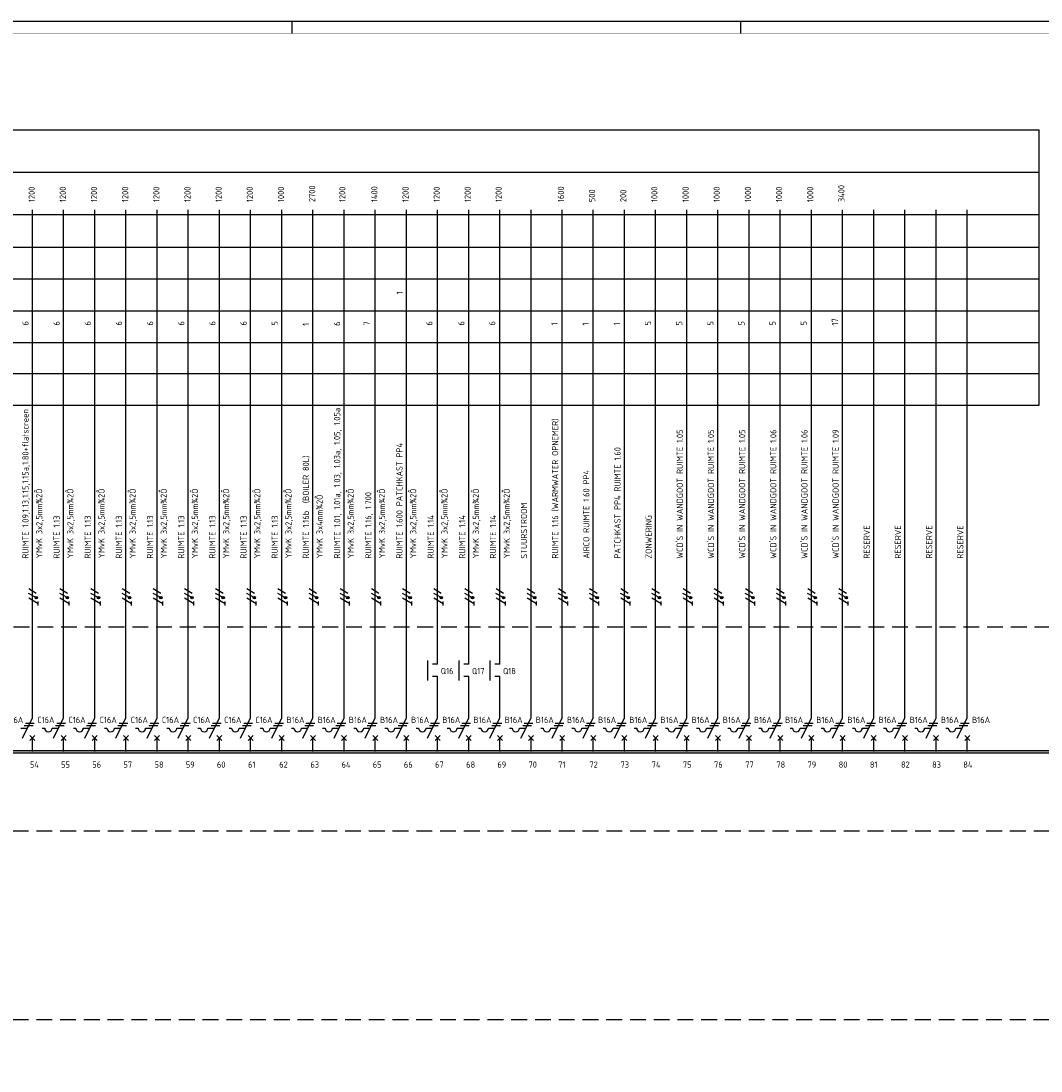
# Model space of a CAD drawing. Header units: millimetres. Extents: x 16 to 1205, y -16 to 825.
# Tile 7 of 8: x 551 to 960, y 404 to 825. Entities that reach past the tile are written whole.
import ezdxf
from ezdxf.enums import TextEntityAlignment as Align

# ---------------------------------------------------------------- set-up
doc = ezdxf.new("R2010")
doc.units = ezdxf.units.MM
doc.linetypes.add('HIDDEN', pattern=[9.525, 6.35, -3.175])
for name, color, linetype in [('1', 7, 'CONTINUOUS'), ('40', 1, 'CONTINUOUS'), ('70', 1, 'CONTINUOUS'), ('71', 2, 'CONTINUOUS'), ('73', 4, 'CONTINUOUS'), ('EL$2B---_KADER', 4, 'CONTINUOUS'), ('LIJN018', 210, 'CONTINUOUS'), ('LIJN025', 10, 'CONTINUOUS'), ('LIJN035', 50, 'CONTINUOUS'), ('LIJN050', 90, 'CONTINUOUS'), ('TEKST25', 10, 'CONTINUOUS'), ('TEKST35', 50, 'CONTINUOUS'), ('TEKST50', 90, 'CONTINUOUS')]:
    doc.layers.add(name, color=color, linetype=linetype)
doc.styles.add('5_0', font='iso.shx')
doc.styles.add('ISO', font='ISO.SHX')
doc.styles.add('NEN', font='iso.shx')
doc.styles.add('ROMAND', font='romand')

# ---------------------------------------------------------------- blocks, each defined once
blk = doc.blocks.new('A0')
at = {"layer": 'LIJN025', "linetype": 'Continuous'}
blk.add_line((644, 836), (644, 841), dxfattribs=at)
at = {"layer": 'LIJN025'}
blk.add_line((824, 836), (824, 841), dxfattribs=at)
blk.add_lwpolyline([(1189, 841), (1189, 0), (0, 0), (0, 841)], close=True, dxfattribs=at)
at = {"layer": 'LIJN050', "const_width": 0.2}
blk.add_lwpolyline([(1184, 836), (25, 836), (25, 5), (1184, 5)], close=True, dxfattribs=at)
at = {"layer": 'TEKST25', "style": 'ROMAND', "width": 2.899115}
blk.add_attdef('STATUS', text='', height=2.5, dxfattribs=at).set_placement((1143, 71.5), (1182, 71.5), align=Align.FIT)
at = {"layer": 'TEKST25', "style": 'ISO'}
for tag, p in [('E', (1144.25, 66)), ('NAAM-E', (1155.75, 66)), ('DATUM-E', (1174, 66)), ('D', (1144.25, 61)), ('NAAM-D', (1155.75, 61)), ('DATUM-D', (1174, 61)), ('C', (1144.25, 56)), ('NAAM-C', (1155.75, 56)), ('DATUM-C', (1174, 56)), ('B', (1144.25, 51)), ('NAAM-B', (1155.75, 51)), ('DATUM-B', (1174, 51)), ('A', (1144.25, 46)), ('NAAM-A', (1155.75, 46)), ('DATUM-A', (1174, 46))]:
    blk.add_attdef(tag, text='', height=2.5, dxfattribs=at).set_placement(p, align=Align.CENTER)
for tag, p in [('DATUM', (1021.75, 36.25)), ('SCHAAL', (1057, 36.25)), ('GETEKEND', (1087.25, 36.25)), ('GECONTOL.', (1122, 36.25)), ('FORMAAT', (1152.25, 28.25))]:
    blk.add_attdef(tag, p, '', height=2.5, dxfattribs=at)
at = {"layer": 'TEKST35', "style": 'ISO'}
for tag, p in [('PROJECT', (1023.5, 72.5)), ('PLAATS', (1023.5, 63.5)), ('INSTALLATIE-REGEL1', (1023.5, 52.5)), ('INSTALLATIE-REGEL2', (1023.5, 43.5))]:
    blk.add_attdef(tag, p, '', height=4, dxfattribs=at)
blk.add_attdef('PROJ.NR.', text='', height=4, dxfattribs=at).set_placement((1170, 23), align=Align.CENTER)
at = {"layer": 'TEKST50', "style": 'ISO'}
blk.add_attdef('FILE-NAAM', text='', height=5, dxfattribs=at).set_placement((1162.5, 7.5), align=Align.CENTER)
blk = doc.blocks.new('T1146')
at = {"layer": '71'}
for p, q in [((-4, 0), (-4, -8)), ((0, -1.5), (-2, -1.5)), ((0, -6.5), (-2, -6.5))]:
    blk.add_line(p, q, dxfattribs=at)

msp = doc.modelspace()

# ---------------------------------------------------------------- linework, layer by layer
at = {"layer": '1', "color": 1}
for p, q in [((557.07, 593.98), (554.08, 595.71)), ((557.14, 595.71), (554.11, 597.46)), ((569.57, 593.98), (566.58, 595.71)), ((569.64, 595.71), (566.61, 597.46)), ((582.07, 593.98), (579.08, 595.71)), ((582.14, 595.71), (579.11, 597.46)), ((594.57, 593.98), (591.58, 595.71)), ((594.64, 595.71), (591.61, 597.46)), ((607.07, 593.98), (604.08, 595.71)), ((607.14, 595.71), (604.11, 597.46)), ((619.57, 593.98), (616.58, 595.71)), ((619.64, 595.71), (616.61, 597.46)), ((632.07, 593.98), (629.08, 595.71)), ((632.14, 595.71), (629.11, 597.46)), ((644.57, 593.98), (641.58, 595.71)), ((644.64, 595.71), (641.61, 597.46)), ((657.07, 593.98), (654.08, 595.71)), ((657.14, 595.71), (654.11, 597.46)), ((669.57, 593.98), (666.58, 595.71)), ((669.64, 595.71), (666.61, 597.46)), ((682.07, 593.98), (679.08, 595.71)), ((682.14, 595.71), (679.11, 597.46)), ((694.57, 593.98), (691.58, 595.71)), ((694.64, 595.71), (691.61, 597.46)), ((707.07, 593.98), (704.08, 595.71)), ((707.14, 595.71), (704.11, 597.46)), ((719.57, 593.98), (716.58, 595.71)), ((719.64, 595.71), (716.61, 597.46)), ((732.07, 593.98), (729.08, 595.71)), ((732.14, 595.71), (729.11, 597.46)), ((744.57, 593.98), (741.58, 595.71)), ((744.64, 595.71), (741.61, 597.46)), ((757.07, 593.98), (754.08, 595.71)), ((757.14, 595.71), (754.11, 597.46)), ((769.57, 593.98), (766.58, 595.71)), ((769.65, 595.71), (766.61, 597.46)), ((782.07, 593.98), (779.08, 595.71)), ((782.15, 595.71), (779.12, 597.46)), ((794.57, 593.98), (791.58, 595.71)), ((794.65, 595.71), (791.62, 597.46)), ((807.07, 593.98), (804.08, 595.71)), ((807.15, 595.71), (804.12, 597.46)), ((819.57, 593.98), (816.58, 595.71)), ((819.65, 595.71), (816.62, 597.46)), ((832.07, 593.98), (829.08, 595.71)), ((832.15, 595.71), (829.12, 597.46)), ((844.57, 593.98), (841.59, 595.71)), ((844.65, 595.71), (841.62, 597.46)), ((857.08, 593.98), (854.09, 595.71)), ((857.15, 595.71), (854.12, 597.46)), ((869.58, 593.98), (866.59, 595.71)), ((869.65, 595.71), (866.62, 597.46)), ((882.08, 593.98), (879.09, 595.71)), ((882.15, 595.71), (879.12, 597.46)), ((557.89, 591.55), (554.11, 593.73)), ((570.39, 591.55), (566.61, 593.73)), ((582.89, 591.55), (579.11, 593.73)), ((595.39, 591.55), (591.61, 593.73)), ((607.89, 591.55), (604.11, 593.73)), ((620.39, 591.55), (616.61, 593.73)), ((632.89, 591.55), (629.11, 593.73)), ((645.39, 591.55), (641.61, 593.73)), ((657.89, 591.55), (654.11, 593.73)), ((670.39, 591.55), (666.61, 593.73)), ((682.89, 591.55), (679.11, 593.73)), ((695.39, 591.55), (691.61, 593.73)), ((707.89, 591.55), (704.11, 593.73)), ((720.39, 591.55), (716.61, 593.73)), ((732.89, 591.55), (729.11, 593.73)), ((745.39, 591.55), (741.61, 593.73)), ((757.89, 591.55), (754.11, 593.73)), ((770.4, 591.55), (766.61, 593.73)), ((782.9, 591.55), (779.11, 593.73)), ((795.4, 591.55), (791.61, 593.73)), ((807.9, 591.55), (804.11, 593.73)), ((820.4, 591.55), (816.61, 593.73)), ((832.9, 591.55), (829.11, 593.73)), ((845.4, 591.55), (841.62, 593.73)), ((857.9, 591.55), (854.12, 593.73)), ((870.4, 591.55), (866.62, 593.73)), ((882.9, 591.55), (879.12, 593.73))]:
    msp.add_line(p, q, dxfattribs=at)
at = {"layer": '1', "color": 2}
for p, q in [((551.61, 537.69), (555.63, 545.73)), ((564.11, 537.69), (568.13, 545.73)), ((576.61, 537.69), (580.63, 545.73)), ((589.11, 537.69), (593.13, 545.73)), ((601.61, 537.69), (605.63, 545.73)), ((614.11, 537.69), (618.13, 545.73)), ((626.61, 537.69), (630.63, 545.73)), ((639.11, 537.69), (643.13, 545.73)), ((651.61, 537.69), (655.63, 545.73)), ((664.11, 537.69), (668.13, 545.73)), ((676.61, 537.69), (680.63, 545.73)), ((689.11, 537.69), (693.13, 545.73)), ((701.61, 537.69), (705.63, 545.73)), ((714.11, 537.69), (718.13, 545.73)), ((726.61, 537.69), (730.63, 545.73)), ((739.11, 537.69), (743.13, 545.73)), ((751.61, 537.69), (755.63, 545.73)), ((764.11, 537.69), (768.13, 545.73)), ((776.61, 537.69), (780.63, 545.73)), ((789.11, 537.69), (793.13, 545.73)), ((801.62, 537.69), (805.63, 545.73)), ((814.12, 537.69), (818.13, 545.73)), ((826.62, 537.69), (830.64, 545.73)), ((839.12, 537.69), (843.14, 545.73)), ((851.62, 537.69), (855.64, 545.73)), ((864.12, 537.69), (868.14, 545.73)), ((876.62, 537.69), (880.64, 545.73)), ((889.12, 537.69), (893.14, 545.73)), ((901.62, 537.69), (905.64, 545.73)), ((914.13, 537.69), (918.14, 545.73)), ((926.63, 537.69), (930.64, 545.73)), ((551.03, 541.69), (553.61, 541.69)), ((559.53, 541.69), (560.53, 541.69)), ((563.53, 541.69), (566.11, 541.69)), ((572.03, 541.69), (573.03, 541.69)), ((576.03, 541.69), (578.61, 541.69)), ((584.53, 541.69), (585.53, 541.69)), ((588.53, 541.69), (591.11, 541.69)), ((597.03, 541.69), (598.03, 541.69)), ((601.03, 541.69), (603.61, 541.69)), ((609.53, 541.69), (610.53, 541.69)), ((613.53, 541.69), (616.11, 541.69)), ((622.03, 541.69), (623.03, 541.69)), ((626.03, 541.69), (628.61, 541.69)), ((634.53, 541.69), (635.53, 541.69)), ((638.53, 541.69), (641.11, 541.69)), ((647.03, 541.69), (648.03, 541.69)), ((651.03, 541.69), (653.61, 541.69)), ((659.53, 541.69), (660.53, 541.69)), ((663.53, 541.69), (666.11, 541.69)), ((672.03, 541.69), (673.03, 541.69)), ((676.03, 541.69), (678.61, 541.69)), ((684.53, 541.69), (685.53, 541.69)), ((688.53, 541.69), (691.11, 541.69)), ((697.03, 541.69), (698.03, 541.69)), ((701.03, 541.69), (703.61, 541.69)), ((709.53, 541.69), (710.53, 541.69)), ((713.53, 541.69), (716.11, 541.69)), ((722.03, 541.69), (723.03, 541.69)), ((726.03, 541.69), (728.61, 541.69)), ((734.53, 541.69), (735.53, 541.69)), ((738.53, 541.69), (741.11, 541.69)), ((747.03, 541.69), (748.03, 541.69)), ((751.03, 541.69), (753.61, 541.69)), ((759.53, 541.69), (760.53, 541.69)), ((763.53, 541.69), (766.11, 541.69)), ((772.03, 541.69), (773.03, 541.69)), ((776.03, 541.69), (778.61, 541.69)), ((784.53, 541.69), (785.53, 541.69)), ((788.53, 541.69), (791.11, 541.69)), ((797.03, 541.69), (798.03, 541.69)), ((801.03, 541.69), (803.62, 541.69)), ((809.53, 541.69), (810.53, 541.69)), ((813.53, 541.69), (816.12, 541.69)), ((822.04, 541.69), (823.04, 541.69)), ((826.04, 541.69), (828.62, 541.69)), ((834.54, 541.69), (835.54, 541.69)), ((838.54, 541.69), (841.12, 541.69)), ((847.04, 541.69), (848.04, 541.69)), ((851.04, 541.69), (853.62, 541.69)), ((859.54, 541.69), (860.54, 541.69)), ((863.54, 541.69), (866.12, 541.69)), ((872.04, 541.69), (873.04, 541.69)), ((876.04, 541.69), (878.62, 541.69)), ((884.54, 541.69), (885.54, 541.69)), ((888.54, 541.69), (891.12, 541.69)), ((897.04, 541.69), (898.04, 541.69)), ((901.04, 541.69), (903.62, 541.69)), ((909.54, 541.69), (910.54, 541.69)), ((913.54, 541.69), (916.13, 541.69)), ((922.04, 541.69), (923.04, 541.69)), ((926.04, 541.69), (928.63, 541.69))]:
    msp.add_line(p, q, dxfattribs=at)
at = {"layer": '1', "color": 1}
for centre in [(557.14, 593.96), (569.64, 593.96), (582.14, 593.96), (594.64, 593.96), (607.14, 593.96), (619.64, 593.96), (632.14, 593.96), (644.64, 593.96), (657.14, 593.96), (669.64, 593.96), (682.14, 593.96), (694.64, 593.96), (707.14, 593.96), (719.64, 593.96), (732.14, 593.96), (744.64, 593.96), (757.14, 593.96), (769.65, 593.96), (782.15, 593.96), (794.65, 593.96), (807.15, 593.96), (819.65, 593.96), (832.15, 593.96), (844.65, 593.96), (857.15, 593.96), (869.65, 593.96), (882.15, 593.96)]:
    msp.add_circle(centre, 0.5, dxfattribs=at)
at = {"layer": '1', "color": 2}
for centre in [(562.03, 541.69), (574.53, 541.69), (587.03, 541.69), (599.53, 541.69), (612.03, 541.69), (624.53, 541.69), (637.03, 541.69), (649.53, 541.69), (662.03, 541.69), (674.53, 541.69), (687.03, 541.69), (699.53, 541.69), (712.03, 541.69), (724.53, 541.69), (737.03, 541.69), (749.53, 541.69), (762.03, 541.69), (774.53, 541.69), (787.03, 541.69), (799.53, 541.69), (812.03, 541.69), (824.54, 541.69), (837.04, 541.69), (849.54, 541.69), (862.04, 541.69), (874.54, 541.69), (887.04, 541.69), (899.54, 541.69), (912.04, 541.69), (924.54, 541.69)]:
    msp.add_arc(centre, 1.5, 180, 0, dxfattribs=at)
at = {"layer": '70'}
for p, q in [((557.88, 590.83), (557.88, 592.38)), ((570.38, 590.83), (570.38, 592.38)), ((582.88, 590.83), (582.88, 592.38)), ((595.38, 590.83), (595.38, 592.38)), ((607.88, 590.83), (607.88, 592.38)), ((620.38, 590.83), (620.38, 592.38)), ((632.88, 590.83), (632.88, 592.38)), ((645.38, 590.83), (645.38, 592.38)), ((657.88, 590.83), (657.88, 592.38)), ((670.38, 590.83), (670.38, 592.38)), ((682.88, 590.83), (682.88, 592.38)), ((695.38, 590.83), (695.38, 592.38)), ((707.88, 590.83), (707.88, 592.38)), ((720.38, 590.83), (720.38, 592.38)), ((732.88, 590.83), (732.88, 592.38)), ((745.38, 590.83), (745.38, 592.38)), ((757.88, 590.83), (757.88, 592.38)), ((770.39, 590.83), (770.39, 592.38)), ((782.89, 590.83), (782.89, 592.38)), ((795.39, 590.83), (795.39, 592.38)), ((807.89, 590.83), (807.89, 592.38)), ((820.39, 590.83), (820.39, 592.38)), ((832.89, 590.83), (832.89, 592.38)), ((845.39, 590.83), (845.39, 592.38)), ((857.89, 590.83), (857.89, 592.38)), ((870.39, 590.83), (870.39, 592.38)), ((882.89, 590.83), (882.89, 592.38)), ((552.86, 543.69), (556.36, 543.69)), ((565.36, 543.69), (568.86, 543.69)), ((577.86, 543.69), (581.36, 543.69)), ((590.36, 543.69), (593.86, 543.69)), ((602.86, 543.69), (606.36, 543.69)), ((615.36, 543.69), (618.86, 543.69)), ((627.86, 543.69), (631.36, 543.69)), ((640.36, 543.69), (643.86, 543.69)), ((652.86, 543.69), (656.36, 543.69)), ((665.36, 543.69), (668.86, 543.69)), ((677.86, 543.69), (681.36, 543.69)), ((690.36, 543.69), (693.86, 543.69)), ((702.86, 543.69), (706.36, 543.69)), ((715.36, 543.69), (718.86, 543.69)), ((727.86, 543.69), (731.36, 543.69)), ((740.36, 543.69), (743.86, 543.69)), ((752.86, 543.69), (756.36, 543.69)), ((765.36, 543.69), (768.86, 543.69)), ((777.86, 543.69), (781.36, 543.69)), ((790.36, 543.69), (793.86, 543.69)), ((802.87, 543.69), (806.37, 543.69)), ((815.37, 543.69), (818.87, 543.69)), ((827.87, 543.69), (831.37, 543.69)), ((840.37, 543.69), (843.87, 543.69)), ((852.87, 543.69), (856.37, 543.69)), ((865.37, 543.69), (868.87, 543.69)), ((877.87, 543.69), (881.37, 543.69)), ((890.37, 543.69), (893.87, 543.69)), ((902.87, 543.69), (906.37, 543.69)), ((915.38, 543.69), (918.88, 543.69)), ((927.88, 543.69), (931.38, 543.69)), ((552.36, 542.69), (555.86, 542.69)), ((564.86, 542.69), (568.36, 542.69)), ((577.36, 542.69), (580.86, 542.69)), ((589.86, 542.69), (593.36, 542.69)), ((602.36, 542.69), (605.86, 542.69)), ((614.86, 542.69), (618.36, 542.69)), ((627.36, 542.69), (630.86, 542.69)), ((639.86, 542.69), (643.36, 542.69)), ((652.36, 542.69), (655.86, 542.69)), ((664.86, 542.69), (668.36, 542.69)), ((677.36, 542.69), (680.86, 542.69)), ((689.86, 542.69), (693.36, 542.69)), ((702.36, 542.69), (705.86, 542.69)), ((714.86, 542.69), (718.36, 542.69)), ((727.36, 542.69), (730.86, 542.69)), ((739.86, 542.69), (743.36, 542.69)), ((752.36, 542.69), (755.86, 542.69)), ((764.86, 542.69), (768.36, 542.69)), ((777.36, 542.69), (780.86, 542.69)), ((789.86, 542.69), (793.36, 542.69)), ((802.37, 542.69), (805.87, 542.69)), ((814.87, 542.69), (818.37, 542.69)), ((827.37, 542.69), (830.87, 542.69)), ((839.87, 542.69), (843.37, 542.69)), ((852.37, 542.69), (855.87, 542.69)), ((864.87, 542.69), (868.37, 542.69)), ((877.37, 542.69), (880.87, 542.69)), ((889.87, 542.69), (893.37, 542.69)), ((902.37, 542.69), (905.87, 542.69)), ((914.88, 542.69), (918.38, 542.69)), ((927.38, 542.69), (930.88, 542.69))]:
    msp.add_line(p, q, dxfattribs=at)
at = {"layer": '70', "const_width": 0.5}
for points in [[(657.14, 594.21, 1), (657.14, 593.71, 1)], [(719.64, 594.21, 1), (719.64, 593.71, 1)]]:
    msp.add_lwpolyline(points, format="xyb", close=True, dxfattribs=at)
at = {"layer": '70'}
for centre, start, end in [((557.14, 593.96), 90, 270), ((557.14, 593.96), 270, 90), ((569.64, 593.96), 90, 270), ((569.64, 593.96), 270, 90), ((582.14, 593.96), 90, 270), ((582.14, 593.96), 270, 90), ((594.64, 593.96), 90, 270), ((594.64, 593.96), 270, 90), ((607.14, 593.96), 90, 270), ((607.14, 593.96), 270, 90), ((619.64, 593.96), 90, 270), ((619.64, 593.96), 270, 90), ((632.14, 593.96), 90, 270), ((632.14, 593.96), 270, 90), ((644.64, 593.96), 90, 270), ((644.64, 593.96), 270, 90), ((669.64, 593.96), 90, 270), ((669.64, 593.96), 270, 90), ((682.14, 593.96), 90, 270), ((682.14, 593.96), 270, 90), ((694.64, 593.96), 90, 270), ((694.64, 593.96), 270, 90), ((707.14, 593.96), 90, 270), ((707.14, 593.96), 270, 90), ((732.14, 593.96), 90, 270), ((732.14, 593.96), 270, 90), ((744.64, 593.96), 90, 270), ((744.64, 593.96), 270, 90), ((757.14, 593.96), 90, 270), ((757.14, 593.96), 270, 90), ((769.65, 593.96), 90, 270), ((769.65, 593.96), 270, 90), ((782.15, 593.96), 90, 270), ((782.15, 593.96), 270, 90), ((794.65, 593.96), 90, 270), ((794.65, 593.96), 270, 90), ((807.15, 593.96), 90, 270), ((807.15, 593.96), 270, 90), ((819.65, 593.96), 90, 270), ((819.65, 593.96), 270, 90), ((832.15, 593.96), 90, 270), ((832.15, 593.96), 270, 90), ((844.65, 593.96), 90, 270), ((844.65, 593.96), 270, 90), ((857.15, 593.96), 90, 270), ((857.15, 593.96), 270, 90), ((869.65, 593.96), 90, 270), ((869.65, 593.96), 270, 90), ((882.15, 593.96), 90, 270), ((882.15, 593.96), 270, 90)]:
    msp.add_arc(centre, 0.25, start, end, dxfattribs=at)
at = {"layer": '71'}
for p, q in [((556.63, 536.69), (554.63, 538.69)), ((554.63, 536.69), (556.63, 538.69)), ((569.13, 536.69), (567.13, 538.69)), ((567.13, 536.69), (569.13, 538.69)), ((581.63, 536.69), (579.63, 538.69)), ((579.63, 536.69), (581.63, 538.69)), ((594.13, 536.69), (592.13, 538.69)), ((592.13, 536.69), (594.13, 538.69)), ((604.63, 536.69), (606.63, 538.69)), ((606.63, 536.69), (604.63, 538.69)), ((617.13, 536.69), (619.13, 538.69)), ((619.13, 536.69), (617.13, 538.69)), ((629.63, 536.69), (631.63, 538.69)), ((631.63, 536.69), (629.63, 538.69)), ((644.13, 536.69), (642.13, 538.69)), ((642.13, 536.69), (644.13, 538.69)), ((656.63, 536.69), (654.63, 538.69)), ((654.63, 536.69), (656.63, 538.69)), ((669.13, 536.69), (667.13, 538.69)), ((667.13, 536.69), (669.13, 538.69)), ((681.63, 536.69), (679.63, 538.69)), ((679.63, 536.69), (681.63, 538.69)), ((694.13, 536.69), (692.13, 538.69)), ((692.13, 536.69), (694.13, 538.69)), ((706.63, 536.69), (704.63, 538.69)), ((704.63, 536.69), (706.63, 538.69)), ((717.13, 536.69), (719.13, 538.69)), ((719.13, 536.69), (717.13, 538.69)), ((729.63, 536.69), (731.63, 538.69)), ((731.63, 536.69), (729.63, 538.69)), ((742.13, 536.69), (744.13, 538.69)), ((744.13, 536.69), (742.13, 538.69)), ((754.63, 536.69), (756.63, 538.69)), ((756.63, 536.69), (754.63, 538.69)), ((769.13, 536.69), (767.13, 538.69)), ((767.13, 536.69), (769.13, 538.69)), ((779.63, 536.69), (781.63, 538.69)), ((781.63, 536.69), (779.63, 538.69)), ((792.13, 536.69), (794.13, 538.69)), ((794.13, 536.69), (792.13, 538.69)), ((804.63, 536.69), (806.63, 538.69)), ((806.63, 536.69), (804.63, 538.69)), ((817.13, 536.69), (819.13, 538.69)), ((819.13, 536.69), (817.13, 538.69)), ((829.63, 536.69), (831.63, 538.69)), ((831.63, 536.69), (829.63, 538.69)), ((842.14, 536.69), (844.14, 538.69)), ((844.14, 536.69), (842.14, 538.69)), ((854.64, 536.69), (856.64, 538.69)), ((856.64, 536.69), (854.64, 538.69)), ((867.14, 536.69), (869.14, 538.69)), ((869.14, 536.69), (867.14, 538.69)), ((879.64, 536.69), (881.64, 538.69)), ((881.64, 536.69), (879.64, 538.69)), ((892.14, 536.69), (894.14, 538.69)), ((894.14, 536.69), (892.14, 538.69)), ((904.64, 536.69), (906.64, 538.69)), ((906.64, 536.69), (904.64, 538.69)), ((917.14, 536.69), (919.14, 538.69)), ((919.14, 536.69), (917.14, 538.69)), ((929.64, 536.69), (931.64, 538.69)), ((931.64, 536.69), (929.64, 538.69))]:
    msp.add_line(p, q, dxfattribs=at)
at = {"layer": '73'}
for p, q in [((161.04, 532.71), (1000.92, 532.71)), ((161.04, 531.71), (1000.92, 531.71)), ((270.61, 532.71), (1110.49, 532.71)), ((270.61, 531.71), (1110.49, 531.71))]:
    msp.add_line(p, q, dxfattribs=at)
for points in [[(1000.92, 531.71), (1000.92, 532.71), (161.04, 531.71), (161.04, 532.71)], [(1110.49, 531.71), (1110.49, 532.71), (270.61, 531.71), (270.61, 532.71)]]:
    msp.add_solid(points, dxfattribs=at)
at = {"layer": 'LIJN018', "color": 9, "linetype": 'Continuous'}
for p, q in [((184.38, 781.57), (847.68, 781.57)), ((296.13, 781.57), (959.43, 781.57)), ((184.38, 764.57), (847.68, 764.57)), ((296.13, 764.57), (959.43, 764.57)), ((184.38, 747.6), (847.68, 747.6)), ((296.13, 747.6), (959.43, 747.6)), ((184.38, 734.6), (847.68, 734.6)), ((296.13, 734.6), (959.43, 734.6)), ((184.38, 721.82), (847.68, 721.82)), ((296.13, 721.82), (959.43, 721.82)), ((184.38, 709.02), (847.68, 709.02)), ((296.13, 709.02), (959.43, 709.02)), ((184.38, 696.32), (847.68, 696.32)), ((296.13, 696.32), (959.43, 696.32)), ((184.38, 683.82), (847.68, 683.82)), ((296.13, 683.82), (959.43, 683.82)), ((184.38, 671.22), (847.68, 671.22)), ((296.13, 671.22), (959.43, 671.22))]:
    msp.add_line(p, q, dxfattribs=at)
at = {"layer": 'LIJN018', "color": 9}
msp.add_line((959.43, 671.22), (959.43, 781.57), dxfattribs=at)
at = {"layer": 'LIJN025', "linetype": 'HIDDEN'}
for p, q in [((109.93, 582.28), (1018.65, 582.28)), ((1020.8, 500.28), (82.59, 500.28)), ((1020.77, 424.62), (57.37, 424.62))]:
    msp.add_line(p, q, dxfattribs=at)
at = {"layer": 'LIJN035'}
for p, q in [((555.63, 545.73), (555.63, 749.53)), ((568.13, 545.73), (568.13, 749.53)), ((580.63, 545.73), (580.63, 749.53)), ((593.13, 545.73), (593.13, 749.53)), ((605.63, 545.73), (605.63, 749.53)), ((618.13, 545.73), (618.13, 749.53)), ((630.63, 545.73), (630.63, 749.53)), ((643.13, 545.73), (643.13, 749.53)), ((655.63, 545.73), (655.63, 749.53)), ((668.13, 545.73), (668.13, 749.53)), ((680.63, 545.73), (680.63, 749.53)), ((693.13, 545.73), (693.13, 749.53)), ((705.63, 545.73), (705.63, 749.53)), ((718.13, 567.31), (718.13, 749.53)), ((730.63, 567.31), (730.63, 749.53)), ((743.13, 567.32), (743.13, 749.53)), ((755.63, 545.73), (755.63, 749.53)), ((768.13, 545.73), (768.13, 749.53)), ((780.63, 545.73), (780.63, 749.53)), ((793.13, 545.73), (793.13, 749.53)), ((805.63, 545.73), (805.63, 749.53)), ((818.13, 545.73), (818.13, 749.53)), ((830.64, 545.73), (830.64, 749.53)), ((843.14, 545.73), (843.14, 749.53)), ((855.64, 545.73), (855.64, 749.53)), ((868.14, 545.73), (868.14, 749.53)), ((880.64, 545.73), (880.64, 749.53)), ((893.14, 545.73), (893.14, 749.53)), ((905.64, 545.73), (905.64, 749.53)), ((918.14, 545.73), (918.14, 749.53)), ((930.64, 545.73), (930.64, 749.53)), ((718.13, 545.73), (718.13, 562.31)), ((730.63, 545.73), (730.63, 562.31)), ((743.13, 545.73), (743.13, 562.31)), ((555.63, 532.28), (555.63, 537.78)), ((568.13, 532.28), (568.13, 537.78)), ((580.63, 532.28), (580.63, 537.78)), ((593.13, 532.28), (593.13, 537.78)), ((605.63, 532.28), (605.63, 537.78)), ((618.13, 532.28), (618.13, 537.78)), ((630.63, 532.28), (630.63, 537.78)), ((643.13, 532.28), (643.13, 537.78)), ((655.63, 532.28), (655.63, 537.78)), ((668.13, 532.28), (668.13, 537.78)), ((680.63, 532.28), (680.63, 537.78)), ((693.13, 532.28), (693.13, 537.78)), ((705.63, 532.28), (705.63, 537.78)), ((718.13, 532.28), (718.13, 537.78)), ((730.63, 532.28), (730.63, 537.78)), ((743.13, 532.28), (743.13, 537.78)), ((755.63, 532.28), (755.63, 537.78)), ((768.13, 532.28), (768.13, 537.78)), ((780.63, 532.28), (780.63, 537.78)), ((793.13, 532.28), (793.13, 537.78)), ((805.63, 532.28), (805.63, 537.78)), ((818.13, 532.28), (818.13, 537.78)), ((830.64, 532.28), (830.64, 537.78)), ((843.14, 532.28), (843.14, 537.78)), ((855.64, 532.28), (855.64, 537.78)), ((868.14, 532.28), (868.14, 537.78)), ((880.64, 532.28), (880.64, 537.78)), ((893.14, 532.28), (893.14, 537.78)), ((905.64, 532.28), (905.64, 537.78)), ((918.14, 532.28), (918.14, 537.78)), ((930.64, 532.28), (930.64, 537.78))]:
    msp.add_line(p, q, dxfattribs=at)

# ---------------------------------------------------------------- block references
at = {"layer": 'EL$2B---_KADER'}
for name, p in [('A0', (15.75, -15.75)), ('T1146', (718.13, 568.81)), ('T1146', (730.62, 568.81)), ('T1146', (743.12, 568.81))]:
    msp.add_blockref(name, p, dxfattribs=at)

# ---------------------------------------------------------------- texts
at = {"layer": '40', "style": 'NEN'}
for s, p in [('1200', (556.56, 752.62)), ('1200', (569.06, 752.62)), ('1200', (581.56, 752.62)), ('1200', (594.06, 752.62)), ('1200', (606.56, 752.62)), ('1200', (619.06, 752.62)), ('1200', (631.56, 752.62)), ('1200', (644.06, 752.62)), ('1000', (656.56, 752.62)), ('2700', (669.06, 752.62)), ('1200', (681.16, 752.62)), ('1400', (694.05, 752.62)), ('1200', (706.53, 752.62)), ('1200', (719.03, 752.62)), ('1200', (731.46, 752.62)), ('1200', (743.88, 752.62)), ('1600', (768.88, 752.62)), ('500', (781.38, 752.62)), ('200', (793.88, 752.62)), ('1000', (806.38, 752.62)), ('1000', (818.88, 752.62)), ('1000', (831.39, 752.62)), ('1000', (843.89, 752.62)), ('1000', (856.39, 752.62)), ('1000', (868.89, 752.62)), ('3400', (881.39, 752.62)), ('1', (704.23, 715.63)), ('6', (554.06, 703.12)), ('6', (566.56, 703.12)), ('6', (579.06, 703.12)), ('6', (591.56, 703.12)), ('6', (604.06, 703.12)), ('6', (616.56, 703.12)), ('6', (629.06, 703.12)), ('6', (641.56, 703.12)), ('5', (654.06, 703.12)), ('1', (666.56, 702.99)), ('6', (679.06, 702.99)), ('7', (690.95, 703.11)), ('6', (716.08, 703.11)), ('6', (728.92, 703.11)), ('6', (741.29, 703.11)), ('1', (766.29, 703.11)), ('1', (778.8, 703.11)), ('1', (791.3, 703.11)), ('5', (803.8, 703.11)), ('5', (816.3, 703.11)), ('5', (828.8, 703.11)), ('5', (841.3, 703.11)), ('5', (853.8, 703.11)), ('5', (866.3, 703.11)), ('17', (878.8, 703.11)), ('RUIMTE 1.09,1.13,1.15,1.15a,1.80+flatscreen', (554.06, 609.62)), ('RUIMTE 1.01, 1.01a, 1.03, 1.03a, 1.05, 1.05a', (679.1, 609.62)), ('RUIMTE 1.16 (WARMWATER OPNEMER)', (766.56, 609.62)), ("WCD'S IN WANDGOOT RUIMTE 1.05", (816.57, 609.62)), ("WCD'S IN WANDGOOT RUIMTE 1.05", (829.07, 609.62)), ("WCD'S IN WANDGOOT RUIMTE 1.05", (841.57, 609.62)), ("WCD'S IN WANDGOOT RUIMTE 1.06", (854.07, 609.62)), ("WCD'S IN WANDGOOT RUIMTE 1.06", (866.57, 609.62)), ("WCD'S IN WANDGOOT RUIMTE 1.09", (879.07, 609.62)), ('RUIMTE 1.600 PATCHKAST PP4', (704.1, 609.62)), ('RUIMTE 1.16b  (BOILER 80L)', (666.56, 609.62)), ('PATCHKAST PP4 RUIMTE 1.60', (791.57, 609.62)), ('AIRCO RUIMTE 1.60 PP4', (779.06, 609.62)), (' YMvK 3x2,5mm¾2Ô', (559.56, 608.12)), (' YMvK 3x2,5mm¾2Ô', (572.06, 608.12)), (' YMvK 3x2,5mm¾2Ô', (584.56, 608.12)), (' YMvK 3x2,5mm¾2Ô', (597.06, 608.12)), (' YMvK 3x2,5mm¾2Ô', (609.56, 608.12)), (' YMvK 3x2,5mm¾2Ô', (622.06, 608.12)), (' YMvK 3x2,5mm¾2Ô', (634.56, 608.12)), (' YMvK 3x2,5mm¾2Ô', (647.06, 608.12)), (' YMvK 3x2,5mm¾2Ô', (659.56, 608.12)), (' YMvK 3x2,5mm¾2Ô', (684.56, 608.12)), (' YMvK 3x2,5mm¾2Ô', (697.1, 608.12)), (' YMvK 3x2,5mm¾2Ô', (709.6, 608.12)), (' YMvK 3x2,5mm¾2Ô', (722.16, 608.12)), (' YMvK 3x2,5mm¾2Ô', (734.77, 608.12)), (' YMvK 3x2,5mm¾2Ô', (747.14, 608.12)), (' YMvK 3x4mm¾2Ô', (672.06, 608.12)), ('RUIMTE 1.16, 1.700', (691.6, 609.62)), ('STUURSTROOM', (754.06, 609.62)), ('RUIMTE 1.13', (566.56, 609.62)), ('RUIMTE 1.13', (579.06, 609.62)), ('RUIMTE 1.13', (591.56, 609.62)), ('RUIMTE 1.13', (604.06, 609.62)), ('RUIMTE 1.13', (616.56, 609.62)), ('RUIMTE 1.13', (629.06, 609.62)), ('RUIMTE 1.13', (641.56, 609.62)), ('RUIMTE 1.13', (654.06, 609.62)), ('RUIMTE 1.14', (716.66, 609.62)), ('RUIMTE 1.14', (729.27, 609.62)), ('RUIMTE 1.14', (741.64, 609.62)), ('ZONWERING', (804.07, 609.62)), ('RESERVE', (891.57, 609.62)), ('RESERVE', (904.08, 609.62)), ('RESERVE', (916.58, 609.62)), ('RESERVE', (929.08, 609.62))]:
    msp.add_text(s, height=2.5, rotation=90, dxfattribs=at).set_placement(p)
for s, p in [('C16A', (545.04, 543.7)), ('C16A', (557.54, 543.7)), ('C16A', (570.04, 543.7)), ('C16A', (582.54, 543.7)), ('C16A', (595.04, 543.7)), ('C16A', (607.54, 543.7)), ('C16A', (620.04, 543.7)), ('C16A', (632.54, 543.7)), ('C16A', (645.04, 543.7)), ('B16A', (657.54, 543.7)), ('B16A', (670.04, 543.7)), ('B16A', (682.54, 543.7)), ('B16A', (695.04, 543.7)), ('B16A', (707.54, 543.7)), ('B16A', (720.04, 543.7)), ('B16A', (732.54, 543.7)), ('B16A', (745.04, 543.7)), ('B16A', (757.54, 543.7)), ('B16A', (770.04, 543.7)), ('B16A', (782.54, 543.7)), ('B16A', (795.04, 543.7)), ('B16A', (807.55, 543.7)), ('B16A', (820.05, 543.7)), ('B16A', (832.55, 543.7)), ('B16A', (845.05, 543.7)), ('B16A', (857.55, 543.7)), ('B16A', (870.05, 543.7)), ('B16A', (882.55, 543.7)), ('B16A', (895.05, 543.7)), ('B16A', (907.55, 543.7)), ('B16A', (920.06, 543.7)), ('B16A', (932.56, 543.7))]:
    msp.add_text(s, height=2.5, dxfattribs=at).set_placement(p)
at = {"layer": 'TEKST25', "style": '5_0'}
for s, p in [('Q16', (719.43, 563.28)), ('Q17', (731.91, 563.28)), ('Q18', (744.39, 563.28)), ('54', (554.63, 525.78)), ('55', (567.13, 525.78)), ('56', (579.63, 525.78)), ('57', (592.13, 525.78)), ('58', (604.63, 525.78)), ('59', (617.13, 525.78)), ('60', (629.63, 525.78)), ('61', (642.13, 525.78)), ('62', (654.63, 525.78)), ('63', (667.13, 525.78)), ('64', (679.63, 525.78)), ('65', (692.13, 525.78)), ('66', (704.63, 525.78)), ('67', (717.13, 525.78)), ('68', (729.63, 525.78)), ('69', (742.13, 525.78)), ('70', (754.63, 525.78)), ('71', (766.55, 525.78)), ('72', (779.05, 525.78)), ('73', (791.55, 525.78)), ('74', (804.05, 525.78)), ('75', (816.55, 525.78)), ('76', (829.05, 525.78)), ('77', (841.55, 525.78)), ('78', (854.06, 525.78)), ('79', (866.56, 525.78)), ('80', (879.06, 525.78)), ('81', (891.56, 525.78)), ('82', (904.06, 525.78)), ('83', (916.56, 525.78)), ('84', (929.06, 525.78))]:
    msp.add_text(s, height=2.5, dxfattribs=at).set_placement(p)

doc.saveas('drawing.dxf')
